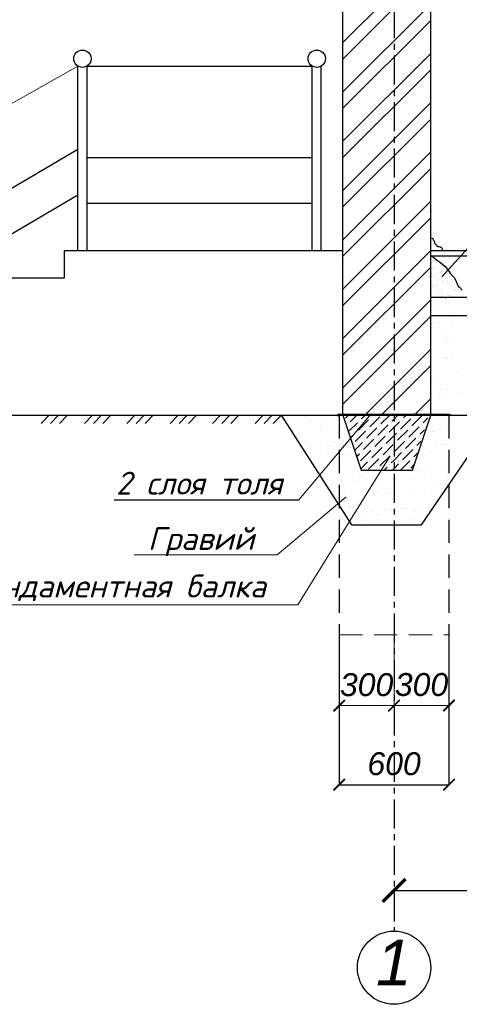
# Model space of a CAD drawing. Header units: millimetres. Extents: x 84778 to 227326, y -44398 to 146312.
# Tile 26 of 67: x 178962 to 183764, y -15840 to -5081. Entities that reach past the tile are written whole.
import ezdxf

# ---------------------------------------------------------------- set-up
doc = ezdxf.new("R2010")
doc.units = ezdxf.units.MM
doc.header["$LTSCALE"] = 10
doc.linetypes.add('CENTER', pattern=[50.8, 31.75, -6.35, 6.35, -6.35])
doc.linetypes.add('DASHED', pattern=[19.05, 12.7, -6.35])
for name, color, linetype in [('Осевая', 7, 'CENTER'), ('Пунктир', 7, 'DASHED'), ('Размерная', 7, 'Continuous'), ('Текст', 7, 'Continuous'), ('Штриховка', 7, 'DASHED')]:
    doc.layers.add(name, color=color, linetype=linetype)
for name, color, linetype, lineweight in [('Основная', 7, 'Continuous', 30), ('основной', 7, 'Continuous', 30), ('Тонкая', 7, 'Continuous', 25)]:
    doc.layers.add(name, color=color, linetype=linetype, lineweight=lineweight)
doc.styles.add('Isocpeur', font='isocpeui.ttf')
doc.styles.add('STIL 888', font='ARIALI.TTF')

# ---------------------------------------------------------------- blocks, each defined once
blk = doc.blocks.new('_ArchTick')
at = {"color": 0, "linetype": 'ByBlock', "const_width": 0.15}
blk.add_lwpolyline([(-0.5, -0.5), (0.5, 0.5)], dxfattribs=at)

msp = doc.modelspace()

# ---------------------------------------------------------------- hatches: boundary and pattern name
at = {"layer": 'Тонкая', "linetype": 'DASHED', "ltscale": 1000}
h = msp.add_hatch(color=256, dxfattribs=at)
h.paths.add_polyline_path([(183651.6, -9389.4), (182451.6, -9389.4), (182451.6, -9401.4), (183651.6, -9401.4)])
h.paths.add_polyline_path([(182451.6, -9389.4), (182433.2, -9399.9), (182438.9, -9409.8), (182451.6, -9401.4)])
h.paths.add_polyline_path([(183672.3, -9399), (183651.6, -9389.4), (183651.6, -9401.4), (183666.7, -9411)])

# ---------------------------------------------------------------- linework, layer by layer
at = {"lineweight": -2}
msp.add_line((183503.1, -7533), (183520.1, -7549.9), dxfattribs=at)
at = {"lineweight": 20}
msp.add_line((182796.4, -9389.4), (182010.3, -10326.3), dxfattribs=at)
at = {"lineweight": -2}
for centre, start, end in [((183451.6, -7509.4), 3.37319, 90), ((183531.4, -7504.7), 183.37319, 225), ((183548.4, -7521.6), 225, 265.70355), ((183542.4, -7601.4), 0, 85.70355)]:
    msp.add_arc(centre, 40, start, end, dxfattribs=at)
at = {"layer": 'Осевая'}
msp.add_line((183051.6, 3163.7), (183051.6, -15039.6), dxfattribs=at)
at = {"layer": 'Основная', "ltscale": 50}
for p, q in [((183451.6, -7601.4), (189451.6, -7601.4)), ((183451.6, -8113.1), (188491.6, -8113.7)), ((183451.6, -8313.1), (188491.6, -8313.7)), ((182451.6, -9401.4), (183651.6, -9401.4))]:
    msp.add_line(p, q, dxfattribs=at)
at = {"layer": 'Основная', "linetype": 'Continuous', "ltscale": 1000}
for p, q in [((182491.6, -9401.4), (182691.6, -10001.4)), ((183451.6, -9401.4), (182491.6, -9401.4)), ((183251.6, -10001.4), (183451.6, -9401.4)), ((182691.6, -10001.4), (183251.6, -10001.4))]:
    msp.add_line(p, q, dxfattribs=at)
at = {"layer": 'основной', "ltscale": 50}
for p, q in [((182491.6, -9401.4), (182491.6, -1581.4)), ((183451.6, -9401.4), (183451.6, -2201.4)), ((183451.6, -7661.4), (188491.6, -7661.4)), ((183651.6, -9401.4), (189651.6, -9401.4))]:
    msp.add_line(p, q, dxfattribs=at)
at = {"layer": 'основной', "linetype": 'Continuous', "lineweight": 30, "ltscale": 1000}
for p, q in [((174907.5, -9401.4), (182451.6, -9401.4)), ((182591.6, -10601.4), (181820.3, -9401.4)), ((183351.6, -10601.4), (184166.6, -9401.4)), ((182591.6, -10601.4), (183351.6, -10601.4))]:
    msp.add_line(p, q, dxfattribs=at)
at = {"layer": 'основной', "linetype": 'Continuous', "lineweight": 0, "ltscale": 1000}
for p, q in [((181820.3, -9401.4), (182491.6, -9401.4)), ((182591.6, -10601.4), (181820.3, -9401.4)), ((182491.6, -9401.4), (182691.6, -10001.4)), ((183251.6, -10001.4), (183451.6, -9401.4)), ((184166.6, -9401.4), (183351.6, -10601.4)), ((183451.6, -9401.4), (184166.6, -9401.4)), ((182691.6, -10001.4), (183251.6, -10001.4)), ((183351.6, -10601.4), (182591.6, -10601.4))]:
    msp.add_line(p, q, dxfattribs=at)
at = {"layer": 'Пунктир', "linetype": 'DASHED', "ltscale": 2}
for p, q in [((182451.6, -9401.4), (182451.6, -11801.4)), ((183651.6, -9401.4), (183651.6, -11801.4))]:
    msp.add_line(p, q, dxfattribs=at)
at = {"layer": 'Пунктир', "linetype": 'DASHED', "lineweight": 0, "ltscale": 2}
msp.add_line((182451.6, -11801.4), (183651.6, -11801.4), dxfattribs=at)
at = {"layer": 'Размерная', "linetype": 'Continuous', "lineweight": 0, "ltscale": 1000}
for p, q in [((182451.6, -11802), (182451.6, -12577.5)), ((183051.6, -12576.3), (182451.6, -12576.3)), ((183051.6, -12877.2), (183051.6, -12575))]:
    msp.add_line(p, q, dxfattribs=at)
at = {"layer": 'Размерная', "linetype": 'ByBlock', "ltscale": 1000}
for p, q in [((182451.6, -11802), (182451.6, -13441.2)), ((183651.6, -11802), (183651.6, -13441.2)), ((182451.6, -13439.9), (183651.6, -13439.9))]:
    msp.add_line(p, q, dxfattribs=at)
at = {"layer": 'Размерная', "linetype": 'ByBlock', "lineweight": 0, "ltscale": 1000}
for p, q in [((183051.6, -11809.3), (183051.6, -12576)), ((183651.6, -11809.3), (183651.6, -12576)), ((183051.6, -12574.7), (183651.6, -12574.7))]:
    msp.add_line(p, q, dxfattribs=at)
at = {"layer": 'Размерная', "linetype": 'Continuous', "ltscale": 1000}
for p, q in [((183051.6, -14594.2), (183051.6, -14593)), ((183051.6, -14595.5), (204651.6, -14595.5))]:
    msp.add_line(p, q, dxfattribs=at)
at = {"layer": 'Тонкая', "ltscale": 1000}
for p, q in [((182491.6, -5330.7), (183451.6, -4370.7)), ((182491.6, -5510.3), (183451.6, -4550.3)), ((182491.6, -5869.5), (183451.6, -4909.5)), ((182491.6, -6049.1), (183451.6, -5089.1)), ((182491.6, -6408.4), (183451.6, -5448.4)), ((182491.6, -6588), (183451.6, -5628)), ((182491.6, -6947.2), (183451.6, -5987.2)), ((182491.6, -7126.8), (183451.6, -6166.8)), ((182491.6, -7486), (183451.6, -6526)), ((182491.6, -7665.6), (183451.6, -6705.6)), ((182491.6, -8024.8), (183451.6, -7064.8)), ((182491.6, -8204.4), (183451.6, -7244.4)), ((179451.6, -7901.4), (179451.6, -7601.4)), ((179451.6, -7601.4), (182491.6, -7601.4)), ((182491.6, -8563.6), (183451.6, -7603.6)), ((182491.6, -8743.2), (183451.6, -7783.2)), ((178851.6, -7901.4), (179451.6, -7901.4)), ((182491.6, -9102.4), (183451.6, -8142.4)), ((182491.6, -9282), (183451.6, -8322)), ((182743.4, -9389.4), (183451.6, -8681.2)), ((182923, -9389.4), (183451.6, -8860.9)), ((183282.2, -9389.4), (183451.6, -9220.1))]:
    msp.add_line(p, q, dxfattribs=at)
at = {"layer": 'Тонкая', "linetype": 'Continuous', "lineweight": 0, "ltscale": 1000}
for p, q in [((178007.3, -6487.1), (179597.5, -5587.1)), ((183009.7, -9845.3), (182001.5, -11473.6)), ((182523.5, -10296.9), (181775.9, -10928.5)), ((181775.9, -10928.5), (180214.2, -10928.5)), ((182001.5, -11473.6), (178341.2, -11473.6))]:
    msp.add_line(p, q, dxfattribs=at)
at = {"layer": 'Тонкая', "linetype": 'Continuous', "ltscale": 1000}
for p, q in [((179597.5, -7601.4), (179597.5, -5587.1)), ((179697.5, -5587.1), (182157.1, -5587.1)), ((179697.5, -7601.4), (179697.5, -5587.1)), ((182157.1, -7601.4), (182157.1, -5587.1)), ((182257.1, -7601.4), (182257.1, -5587.1)), ((178007.3, -7428.4), (179597.5, -6494.7)), ((179697.5, -6587.1), (182157.1, -6587.1)), ((178007.3, -7928.4), (179597.5, -6994.7)), ((179697.5, -7087.1), (182157.1, -7087.1)), ((183451.6, -7661.4), (183484.2, -7678.2)), ((183484.2, -7678.2), (183516.5, -7706.1)), ((183516.5, -7706.1), (183548.2, -7727.2)), ((183548.2, -7727.2), (183580, -7751)), ((183580, -7751), (183609.1, -7777.5)), ((183609.1, -7777.5), (183609.1, -7777.5)), ((183609.1, -7777.5), (183648.8, -7827.7)), ((183648.8, -7827.7), (183667.4, -7856.8)), ((183667.4, -7856.8), (183667.4, -7856.8)), ((183667.4, -7856.8), (183707.4, -7897.1)), ((183707.4, -7897.1), (183707.4, -7897.1)), ((183707.4, -7897.1), (183731.2, -7939.4)), ((183731.2, -7939.4), (183741.8, -7968.5)), ((183741.8, -7968.5), (183741.8, -7968.5)), ((183741.8, -7968.5), (183755.1, -8000.3)), ((183755.1, -8000.3), (183755.1, -8000.3)), ((183755.1, -8000.3), (183763, -8000.3)), ((183763, -8000.3), (183794.8, -8034.7)), ((183675.3, -8376.5), (183675.3, -8376.5)), ((183455.5, -8452.5), (183455.5, -8452.5)), ((183472.1, -8403.3), (183472.1, -8403.3)), ((183551.4, -8392.8), (183551.4, -8392.8)), ((183610.9, -8475), (183610.9, -8475)), ((183607.2, -8591.5), (183607.2, -8591.5)), ((183619.4, -8539.4), (183619.4, -8539.4)), ((183683.6, -8580.4), (183683.6, -8580.4)), ((183635.3, -8617.2), (183635.3, -8617.2)), ((183612.6, -8779.4), (183612.6, -8779.4)), ((183620.5, -8768.6), (183620.5, -8768.6)), ((183691.9, -8768.9), (183691.9, -8768.9)), ((183742.4, -8921), (183742.4, -8921)), ((183461.4, -9011.5), (183461.4, -9011.5)), ((183489.5, -9037.2), (183489.5, -9037.2)), ((183563.5, -9110.2), (183563.5, -9110.2)), ((183630.1, -9062.3), (183630.1, -9062.3)), ((183546.1, -9182.7), (183546.1, -9182.7)), ((183622.1, -9158.7), (183622.1, -9158.7)), ((183753.1, -9155.4), (183753.1, -9155.4)), ((183455.2, -9344.5), (183455.2, -9344.5)), ((183639.7, -9355.9), (183639.7, -9355.9))]:
    msp.add_line(p, q, dxfattribs=at)
at = {"layer": 'Тонкая', "linetype": 'DASHED', "ltscale": 1000}
for p, q in [((183607, -8113.1), (183615.8, -8119)), ((183615.7, -8118.9), (183617.7, -8113.1)), ((183644.6, -8162.4), (183644.6, -8162.4)), ((183527.9, -8217.5), (183527.9, -8217.5)), ((183645.2, -8177.7), (183645.2, -8177.7)), ((183705.3, -8275), (183705.3, -8275)), ((182451.6, -9389.4), (182433.2, -9399.9)), ((182433.2, -9399.9), (182438.9, -9409.8)), ((182438.9, -9409.8), (182451.6, -9401.4)), ((182451.6, -9389.4), (183651.6, -9389.4)), ((182451.6, -9401.4), (182451.6, -9389.4)), ((183651.6, -9401.4), (182451.6, -9401.4)), ((183651.6, -9389.4), (183672.3, -9399)), ((183651.6, -9389.4), (183651.6, -9401.4)), ((183666.7, -9411), (183651.6, -9401.4)), ((183672.3, -9399), (183666.7, -9411))]:
    msp.add_line(p, q, dxfattribs=at)
at = {"layer": 'Тонкая', "linetype": 'ByBlock', "ltscale": 1000}
msp.add_line((174907.5, -9401.4), (182491.6, -9401.4), dxfattribs=at)
at = {"layer": 'Тонкая'}
msp.add_line((179993, -10326.3), (182010.3, -10326.3), dxfattribs=at)
at = {"layer": 'Тонкая', "ltscale": 1000}
msp.add_lwpolyline([(183571.8, -7889.7), (184322, -7062.8), (187037.5, -7062.8)], dxfattribs=at)
at = {"layer": 'Тонкая', "linetype": 'Continuous', "ltscale": 1000}
for centre in [(179647.5, -5506.7), (182207.1, -5506.7)]:
    msp.add_circle(centre, 94.7, dxfattribs=at)
at = {"layer": 'Тонкая', "ltscale": 50}
msp.add_circle((183051.6, -15439.6), 400, dxfattribs=at)
at = {"layer": 'Штриховка', "linetype": 'Continuous', "ltscale": 1000}
for p, q in [((183501, -7715.5), (183501, -7715.5)), ((183513.9, -7711.5), (183513.9, -7711.5)), ((183453, -7840.7), (183453, -7840.7)), ((183456.4, -7775.9), (183456.4, -7775.9)), ((183467.7, -7794.3), (183467.7, -7794.3)), ((183477.8, -7789.5), (183477.8, -7789.5)), ((183478.9, -7849.9), (183478.9, -7849.9)), ((183518.3, -7840.7), (183518.3, -7840.7)), ((183521.5, -7788.1), (183521.5, -7788.1)), ((183527.6, -7849.2), (183527.6, -7849.2)), ((183547.9, -7840.9), (183547.9, -7840.9)), ((183554.9, -7838.7), (183554.9, -7838.7)), ((183574.3, -7837.4), (183574.3, -7837.4)), ((183590.2, -7835.7), (183590.2, -7835.7)), ((183615.6, -7831.9), (183615.6, -7831.9)), ((183456.2, -7938.5), (183456.2, -7938.5)), ((183497.4, -7903.1), (183497.4, -7903.1)), ((183518.8, -7916.7), (183518.8, -7916.7)), ((183524.7, -7886), (183524.7, -7886)), ((183571.8, -7889.7), (183571.8, -7889.7)), ((183593.4, -7933.6), (183593.4, -7933.6)), ((183622.4, -7936.1), (183622.4, -7936.1)), ((183631.8, -7944.7), (183631.8, -7944.7)), ((183654.6, -7886.6), (183654.6, -7886.6)), ((183655.6, -7902.8), (183655.6, -7902.8)), ((183662.4, -7957.3), (183662.4, -7957.3)), ((183677, -7916.5), (183677, -7916.5)), ((183457.9, -7984.2), (183457.9, -7984.2)), ((183459.4, -8036.4), (183459.4, -8036.4)), ((183469.7, -7980.7), (183469.7, -7980.7)), ((183479.1, -7989.2), (183479.1, -7989.2)), ((183484.4, -7980.7), (183484.4, -7980.7)), ((183523.2, -8029.7), (183523.2, -8029.7)), ((183525.7, -7975.3), (183525.7, -7975.3)), ((183527.9, -7983.9), (183527.9, -7983.9)), ((183538.4, -8030.3), (183538.4, -8030.3)), ((183559.8, -8043.9), (183559.8, -8043.9)), ((183594.7, -7966.2), (183594.7, -7966.2)), ((183595.9, -7965.9), (183595.9, -7965.9)), ((183596.6, -8031.5), (183596.6, -8031.5)), ((183621.1, -7962.7), (183621.1, -7962.7)), ((183657.8, -7984.5), (183657.8, -7984.5)), ((183676, -7985.2), (183676, -7985.2)), ((183696.6, -8030), (183696.6, -8030)), ((183718, -8043.7), (183718, -8043.7)), ((183726.5, -8031.5), (183726.5, -8031.5)), ((183729.5, -8029.8), (183729.5, -8029.8)), ((183735.9, -8040.1), (183735.9, -8040.1)), ((183478.8, -8093.4), (183478.8, -8093.4)), ((183504.8, -8109.6), (183504.8, -8109.6)), ((183531.1, -8081.7), (183531.1, -8081.7)), ((183531.2, -8106.1), (183531.2, -8106.1)), ((183572.5, -8100.7), (183572.5, -8100.7)), ((183573.8, -8076.1), (183573.8, -8076.1)), ((183583.2, -8084.7), (183583.2, -8084.7)), ((183637, -8093.1), (183637, -8093.1)), ((183641.5, -8091.6), (183641.5, -8091.6)), ((183661, -8082.4), (183661, -8082.4)), ((183668, -8088.1), (183668, -8088.1)), ((183709.3, -8082.7), (183709.3, -8082.7)), ((182521.2, -9435.8), (182555.6, -9401.4)), ((182571.9, -9474.8), (182645.4, -9401.4)), ((182661.7, -9564.7), (182774, -9452.4)), ((182673, -9463.6), (182673, -9463.6)), ((182695.4, -9441.2), (182735.2, -9401.4)), ((182785.2, -9531), (182897.5, -9418.7)), ((182796.4, -9429.9), (182796.4, -9429.9)), ((182818.9, -9407.5), (182825, -9401.4)), ((182908.7, -9497.3), (183004.6, -9401.4)), ((183032.2, -9463.6), (183051.6, -9444.2)), ((183051.6, -9444.2), (183094.4, -9401.4)), ((183122, -9553.4), (183234.2, -9441.2)), ((183133.2, -9452.4), (183133.2, -9452.4)), ((183155.7, -9429.9), (183184.2, -9401.4)), ((183245.5, -9519.7), (183357.7, -9407.5)), ((183256.7, -9418.7), (183256.7, -9418.7)), ((183368.9, -9486.1), (183422.1, -9432.9)), ((182549.5, -9497.3), (182549.5, -9497.3)), ((182562.8, -9573.8), (182650.5, -9486.1)), ((182751.5, -9654.5), (182863.8, -9542.2)), ((182762.8, -9553.4), (182762.8, -9553.4)), ((182875, -9620.8), (182987.3, -9508.5)), ((182886.2, -9519.7), (182886.2, -9519.7)), ((182998.5, -9587.1), (183051.6, -9534)), ((183009.7, -9486.1), (183009.7, -9486.1)), ((183051.6, -9534), (183110.8, -9474.8)), ((183088.3, -9676.9), (183200.6, -9564.7)), ((183211.8, -9643.2), (183324, -9531)), ((183223, -9542.2), (183223, -9542.2)), ((183335.3, -9609.6), (183383.6, -9561.2)), ((183346.5, -9508.5), (183346.5, -9508.5)), ((182583.5, -9642.9), (182616.8, -9609.6)), ((182628.1, -9688.1), (182740.3, -9575.9)), ((182639.3, -9587.1), (182639.3, -9587.1)), ((182717.9, -9777.9), (182830.1, -9665.7)), ((182729.1, -9676.9), (182729.1, -9676.9)), ((182841.3, -9744.3), (182953.6, -9632)), ((182852.6, -9643.2), (182852.6, -9643.2)), ((182964.8, -9710.6), (183051.6, -9623.8)), ((182976.1, -9609.6), (182976.1, -9609.6)), ((183051.6, -9623.8), (183077.1, -9598.3)), ((183099.5, -9575.9), (183099.5, -9575.9)), ((183178.1, -9766.7), (183290.4, -9654.5)), ((183189.3, -9665.7), (183189.3, -9665.7)), ((183312.8, -9632), (183312.8, -9632)), ((182605.6, -9710.6), (182605.6, -9710.6)), ((182625.1, -9780.9), (182706.6, -9699.4)), ((182684.2, -9901.4), (182796.4, -9789.2)), ((182807.7, -9867.7), (182919.9, -9755.5)), ((182818.9, -9766.7), (182818.9, -9766.7)), ((182931.1, -9834.1), (183043.4, -9721.8)), ((182942.4, -9733), (182942.4, -9733)), ((183054.6, -9800.4), (183166.9, -9688.1)), ((183065.9, -9699.4), (183065.9, -9699.4)), ((183144.4, -9890.2), (183256.7, -9777.9)), ((183155.7, -9789.2), (183155.7, -9789.2)), ((183279.1, -9755.5), (183279.1, -9755.5)), ((183301.6, -9733), (183345.1, -9689.5)), ((182645.9, -9849.9), (182673, -9822.8)), ((182695.4, -9800.4), (182695.4, -9800.4)), ((182774, -9991.2), (182886.2, -9879)), ((182785.2, -9890.2), (182785.2, -9890.2)), ((182897.5, -9957.5), (183009.7, -9845.3)), ((182908.7, -9856.5), (182908.7, -9856.5)), ((183021, -9923.9), (183051.6, -9893.3)), ((183032.2, -9822.8), (183032.2, -9822.8)), ((183051.6, -9893.3), (183133.2, -9811.6)), ((183245.5, -9879), (183245.5, -9879)), ((183267.9, -9856.5), (183306.6, -9817.8)), ((182687.5, -9987.9), (182762.8, -9912.6)), ((182875, -9980), (182875, -9980)), ((182943.4, -10001.4), (182976.1, -9968.8)), ((182998.5, -9946.3), (182998.5, -9946.3)), ((183033.2, -10001.4), (183051.6, -9983.1)), ((183051.6, -9983.1), (183099.5, -9935.1)), ((183122, -9912.6), (183122, -9912.6)), ((183123, -10001.4), (183223, -9901.4)), ((183234.2, -9980), (183268.2, -9946.1))]:
    msp.add_line(p, q, dxfattribs=at)
at = {"layer": 'Штриховка'}
for p, q in [((179284.6, -9401.4), (179191.6, -9499.1)), ((179384.6, -9401.4), (179291.6, -9499.1)), ((179484.6, -9401.4), (179391.6, -9499.1)), ((179757, -9401.4), (179664, -9499.1)), ((179857, -9401.4), (179764, -9499.1)), ((179957, -9401.4), (179864, -9499.1)), ((180220.4, -9401.4), (180127.4, -9499.1)), ((180220.4, -9401.4), (180127.4, -9499.1)), ((180320.4, -9401.4), (180227.4, -9499.1)), ((180320.4, -9401.4), (180227.4, -9499.1)), ((180420.4, -9401.4), (180327.4, -9499.1)), ((180420.4, -9401.4), (180327.4, -9499.1)), ((180692.8, -9401.4), (180599.8, -9499.1)), ((180792.8, -9401.4), (180699.8, -9499.1)), ((180892.8, -9401.4), (180799.8, -9499.1)), ((181156.2, -9401.4), (181063.2, -9499.1)), ((181256.2, -9401.4), (181163.2, -9499.1)), ((181356.2, -9401.4), (181263.2, -9499.1)), ((181620.3, -9401.4), (181527.3, -9499.1)), ((181720.3, -9401.4), (181627.3, -9499.1)), ((181820.3, -9401.4), (181727.3, -9499.1))]:
    msp.add_line(p, q, dxfattribs=at)
at = {"layer": 'Штриховка', "linetype": 'Continuous', "lineweight": 0, "ltscale": 1000}
for p, q in [((182087, -9412.7), (182087, -9412.7)), ((182115.1, -9438.5), (182115.1, -9438.5)), ((182242.8, -9524.7), (182242.8, -9524.7)), ((182247.7, -9560), (182247.7, -9560)), ((182262.8, -9494.5), (182262.8, -9494.5)), ((183443.2, -9506.7), (183443.2, -9506.7)), ((183562.7, -9575.1), (183562.7, -9575.1)), ((183686.6, -9491.9), (183686.6, -9491.9)), ((183686.6, -9558.8), (183686.6, -9558.8)), ((182037.3, -9682.4), (182037.3, -9682.4)), ((182448.9, -9667.6), (182448.9, -9667.6)), ((183476.3, -9578.7), (183476.3, -9578.7)), ((183483.4, -9585.5), (183483.4, -9585.5)), ((183649.3, -9649.6), (183649.3, -9649.6)), ((182090.2, -9687.7), (182090.2, -9687.7)), ((182154.5, -9728.7), (182154.5, -9728.7)), ((182252.7, -9747.6), (182252.7, -9747.6)), ((182332, -9737.1), (182332, -9737.1)), ((182399.4, -9699), (182399.4, -9699)), ((182427.5, -9724.7), (182427.5, -9724.7)), ((182455.9, -9720.8), (182455.9, -9720.8)), ((182564.8, -9686.9), (182564.8, -9686.9)), ((183514, -9685.2), (183514, -9685.2)), ((183578.3, -9726.1), (183578.3, -9726.1)), ((183628, -9717.7), (183628, -9717.7)), ((183656.1, -9743.4), (183656.1, -9743.4)), ((182252.4, -9818.4), (182252.4, -9818.4)), ((182385.9, -9876.1), (182385.9, -9876.1)), ((182560.1, -9846.2), (182560.1, -9846.2)), ((183335, -9874.4), (183335, -9874.4)), ((183452.8, -9800.3), (183452.8, -9800.3)), ((182458.5, -9961.3), (182458.5, -9961.3)), ((183293, -10005.2), (183293, -10005.2)), ((183330.6, -9998.7), (183330.6, -9998.7)), ((183416.9, -9988.9), (183416.9, -9988.9)), ((183623.9, -9961.6), (183623.9, -9961.6)), ((183658.9, -9943.2), (183658.9, -9943.2)), ((183703.2, -9951.2), (183703.2, -9951.2)), ((182277.6, -10110.3), (182277.6, -10110.3)), ((182472.6, -10113.2), (182472.6, -10113.2)), ((182596.5, -10096.9), (182596.5, -10096.9)), ((182687.9, -10068.5), (182687.9, -10068.5)), ((182739.8, -10010.9), (182739.8, -10010.9)), ((182752.2, -10109.5), (182752.2, -10109.5)), ((182803.5, -10069.6), (182803.5, -10069.6)), ((182882.8, -10059.2), (182882.8, -10059.2)), ((183006.7, -10042.9), (183006.7, -10042.9)), ((183063.5, -10099.1), (183063.5, -10099.1)), ((183162.5, -10067.6), (183162.5, -10067.6)), ((183213.7, -10015.6), (183213.7, -10015.6)), ((183226.8, -10108.6), (183226.8, -10108.6)), ((183462.4, -10094), (183462.4, -10094)), ((183637.1, -10066.8), (183637.1, -10066.8)), ((182393.2, -10123.7), (182393.2, -10123.7)), ((182651.9, -10113.9), (182651.9, -10113.9)), ((182872.4, -10132.4), (182872.4, -10132.4)), ((183482.2, -10137.7), (183482.2, -10137.7)), ((183510.3, -10163.4), (183510.3, -10163.4)), ((182414.3, -10266.2), (182414.3, -10266.2)), ((182468.1, -10254.9), (182468.1, -10254.9)), ((182508.9, -10257.7), (182508.9, -10257.7)), ((182867, -10249.8), (182867, -10249.8)), ((182983.5, -10256.8), (182983.5, -10256.8)), ((183024.1, -10271.4), (183024.1, -10271.4)), ((183052.2, -10297.2), (183052.2, -10297.2)), ((183256.9, -10251.7), (183256.9, -10251.7)), ((183458.1, -10256), (183458.1, -10256)), ((182566, -10405.2), (182566, -10405.2)), ((182594.1, -10430.9), (182594.1, -10430.9)), ((182661.5, -10407.5), (182661.5, -10407.5)), ((183023.3, -10435.3), (183023.3, -10435.3)), ((183073.1, -10392.7), (183073.1, -10392.7)), ((183147.2, -10419), (183147.2, -10419)), ((183184.8, -10418.6), (183184.8, -10418.6)), ((183354.2, -10391.7), (183354.2, -10391.7)), ((183433.5, -10381.3), (183433.5, -10381.3)), ((183472, -10387.6), (183472, -10387.6)), ((182533.7, -10499.7), (182533.7, -10499.7)), ((182613.1, -10489.3), (182613.1, -10489.3)), ((182737, -10473), (182737, -10473)), ((182811, -10450.1), (182811, -10450.1)), ((182875.3, -10491.1), (182875.3, -10491.1)), ((182876.6, -10543.5), (182876.6, -10543.5)), ((182944, -10445.7), (182944, -10445.7)), ((183285.6, -10449.3), (183285.6, -10449.3)), ((183349.8, -10490.2), (183349.8, -10490.2)), ((182726.7, -10552.4), (182726.7, -10552.4)), ((183266.5, -10545.3), (183266.5, -10545.3)), ((183336.5, -10557.6), (183336.5, -10557.6))]:
    msp.add_line(p, q, dxfattribs=at)

# ---------------------------------------------------------------- block references
at = {"layer": 'Размерная', "linetype": 'Continuous', "lineweight": 0, "ltscale": 1000, "xscale": 125, "yscale": 125, "zscale": 125, "rotation": 180}
msp.add_blockref('_ArchTick', (182451.6, -12576.3), dxfattribs=at)
at = {"layer": 'Размерная', "linetype": 'ByBlock', "lineweight": 0, "ltscale": 1000, "xscale": 125, "yscale": 125, "zscale": 125, "rotation": 180}
msp.add_blockref('_ArchTick', (183051.6, -12574.7), dxfattribs=at)
at = {"layer": 'Размерная', "linetype": 'Continuous', "lineweight": 0, "ltscale": 1000, "xscale": 125, "yscale": 125, "zscale": 125}
msp.add_blockref('_ArchTick', (183051.6, -12576.3), dxfattribs=at)
at = {"layer": 'Размерная', "linetype": 'ByBlock', "lineweight": 0, "ltscale": 1000, "xscale": 125, "yscale": 125, "zscale": 125}
msp.add_blockref('_ArchTick', (183651.6, -12574.7), dxfattribs=at)
at = {"layer": 'Размерная', "linetype": 'ByBlock', "ltscale": 1000, "xscale": 125, "yscale": 125, "zscale": 125, "rotation": 180}
msp.add_blockref('_ArchTick', (182451.6, -13439.9), dxfattribs=at)
at = {"layer": 'Размерная', "linetype": 'ByBlock', "ltscale": 1000, "xscale": 125, "yscale": 125, "zscale": 125}
msp.add_blockref('_ArchTick', (183651.6, -13439.9), dxfattribs=at)
at = {"layer": 'Размерная', "linetype": 'Continuous', "ltscale": 1000, "xscale": 250, "yscale": 250, "zscale": 250, "rotation": 180}
msp.add_blockref('_ArchTick', (183051.6, -14595.5), dxfattribs=at)

# ---------------------------------------------------------------- texts
at = {"layer": 'Размерная', "linetype": 'Continuous', "lineweight": 0, "ltscale": 1000, "insert": (182751.6, -12348.6), "char_height": 250, "attachment_point": 5, "style": 'STIL 888'}
msp.add_mtext('300', dxfattribs=at)
at = {"layer": 'Размерная', "linetype": 'ByBlock', "lineweight": 0, "ltscale": 1000, "insert": (183351.6, -12347.1), "char_height": 250, "attachment_point": 5, "style": 'STIL 888'}
msp.add_mtext('300', dxfattribs=at)
at = {"layer": 'Размерная', "linetype": 'ByBlock', "ltscale": 1000, "insert": (183051.6, -13212.3), "char_height": 250, "attachment_point": 5, "style": 'STIL 888'}
msp.add_mtext('600', dxfattribs=at)
at = {"layer": 'Текст', "ltscale": 50, "style": 'STIL 888'}
msp.add_text('1', height=500, dxfattribs=at).set_placement((182853.4, -15633.4))
at = {"layer": 'Тонкая', "style": 'Isocpeur'}
msp.add_text('2 слоя толя', height=250, dxfattribs=at).set_placement((180013.5, -10270.1))
at = {"layer": 'Тонкая', "linetype": 'Continuous', "lineweight": 0, "ltscale": 1000, "style": 'Isocpeur'}
for s, p in [('Гравий', (180361.6, -10875.1)), ('Фундаментная балка', (178370.2, -11394.4))]:
    msp.add_text(s, height=250, dxfattribs=at).set_placement(p)

doc.saveas('drawing.dxf')
